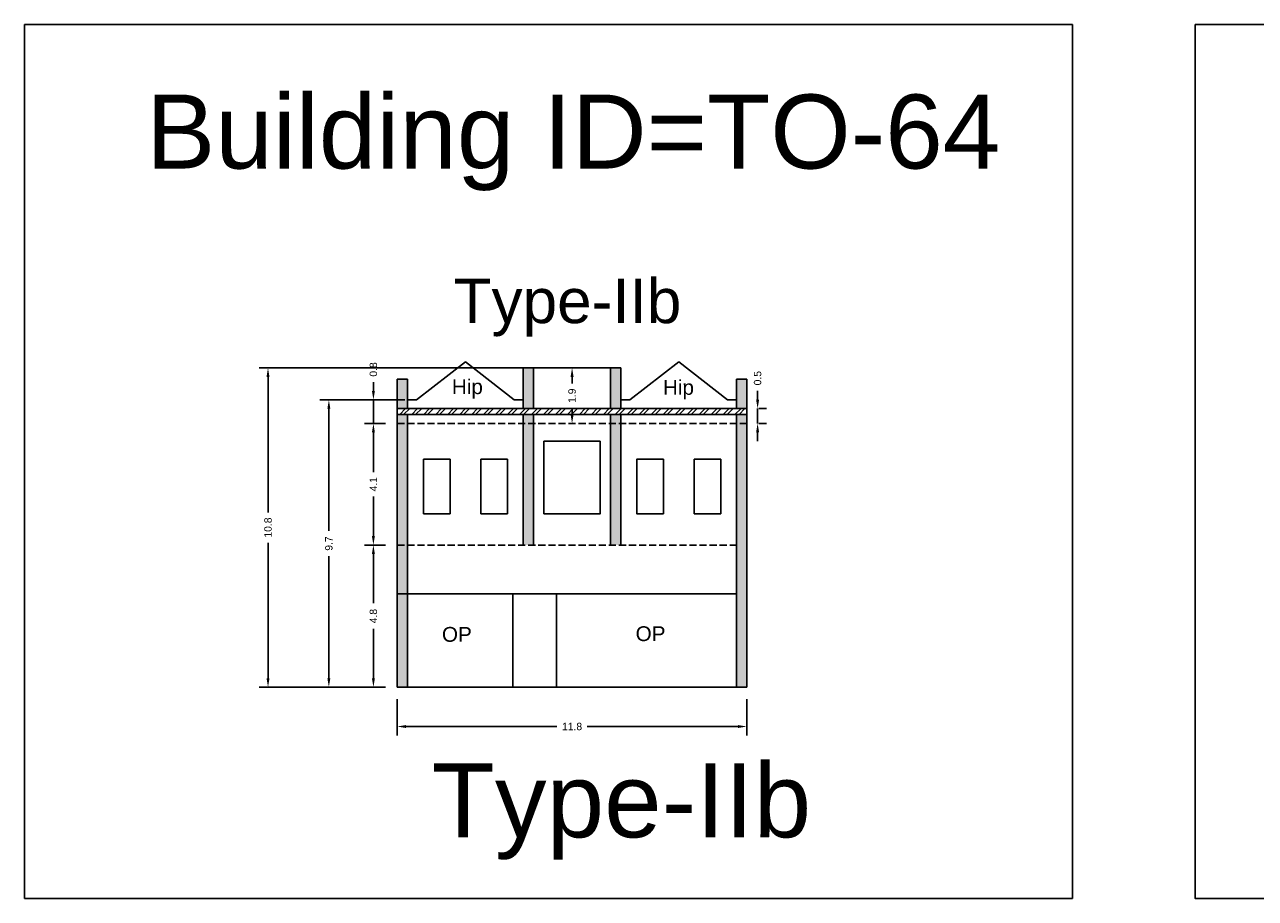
# Model space of a CAD drawing. Header units: metres. Extents: x 3416649 to 3417130, y -6713042 to -6712690.
# Tile 12 of 70: x 3416794 to 3416836, y -6713004 to -6712974. Entities that reach past the tile are written whole.
import ezdxf

# ---------------------------------------------------------------- set-up
doc = ezdxf.new("R2010")
doc.units = ezdxf.units.M
doc.linetypes.add('ACAD_ISO02W100', pattern=[15, 12, -3])
doc.layers.add('Dotted', color=7, linetype='ACAD_ISO02W100', plot=False)
doc.styles.get("Standard").update_dxf_attribs({"font": 'arial.ttf'})
doc.dimstyles.new('ISO-25', dxfattribs={"dimtxt": 0.25, "dimasz": 0.3, "dimexe": 0.3, "dimexo": 0.4, "dimgap": 0.2, "dimtad": 0, "dimdec": 1, "dimdsep": 46, "dimtxsty": 'Standard', "dimcen": 2.5, "dimadec": 0, "dimazin": 0, "dimtfac": 1, "dimtdec": 1, "dimtmove": 0, "dimatfit": 3, "dimfxl": 1, "dimarcsym": 0})

# ---------------------------------------------------------------- blocks, each defined once
blk = doc.blocks.new('*D502')
at = {"color": 0, "lineweight": -2, "transparency": 16777216}
for p, q in [((3416806.423, -6712987.629), (3416805.718, -6712987.629)), ((3416806.018, -6712987.929), (3416806.018, -6712989.274)), ((3416806.018, -6712991.435), (3416806.018, -6712990.091)), ((3416806.423, -6712991.735), (3416805.718, -6712991.735))]:
    blk.add_line(p, q, dxfattribs=at)
at = {"color": 0, "transparency": 16777216}
for points in [[(3416805.968, -6712987.929), (3416806.068, -6712987.929), (3416806.018, -6712987.629)], [(3416805.968, -6712991.435), (3416806.068, -6712991.435), (3416806.018, -6712991.735)]]:
    blk.add_solid(points, dxfattribs=at)
at = {"layer": 'Defpoints', "color": 0, "transparency": 16777216}
for p in [(3416806.018, -6712987.629), (3416806.823, -6712987.629), (3416806.823, -6712991.735)]:
    blk.add_point(p, dxfattribs=at)
at = {"color": 0, "transparency": 16777216, "insert": (3416806.018, -6712989.682), "char_height": 0.25, "attachment_point": 5, "rotation": 90}
blk.add_mtext('4.1', dxfattribs=at)
blk = doc.blocks.new('*D503')
at = {"color": 0, "lineweight": -2, "transparency": 16777216}
for p, q in [((3416806.423, -6712991.735), (3416805.718, -6712991.735)), ((3416806.018, -6712992.035), (3416806.018, -6712993.702)), ((3416806.018, -6712996.235), (3416806.018, -6712994.568)), ((3416806.423, -6712996.535), (3416805.718, -6712996.535))]:
    blk.add_line(p, q, dxfattribs=at)
at = {"color": 0, "transparency": 16777216}
for points in [[(3416805.968, -6712992.035), (3416806.068, -6712992.035), (3416806.018, -6712991.735)], [(3416805.968, -6712996.235), (3416806.068, -6712996.235), (3416806.018, -6712996.535)]]:
    blk.add_solid(points, dxfattribs=at)
at = {"layer": 'Defpoints', "color": 0, "transparency": 16777216}
for p in [(3416806.823, -6712991.735), (3416806.018, -6712996.535), (3416806.823, -6712996.535)]:
    blk.add_point(p, dxfattribs=at)
at = {"color": 0, "transparency": 16777216, "insert": (3416806.018, -6712994.135), "char_height": 0.25, "attachment_point": 5, "rotation": 90}
blk.add_mtext('4.8', dxfattribs=at)
blk = doc.blocks.new('*D504')
at = {"color": 0, "lineweight": -2, "transparency": 16777216}
for p, q in [((3416806.823, -6712996.935), (3416806.823, -6712998.164)), ((3416818.623, -6712996.935), (3416818.623, -6712998.164)), ((3416807.123, -6712997.864), (3416812.21, -6712997.864)), ((3416818.323, -6712997.864), (3416813.236, -6712997.864))]:
    blk.add_line(p, q, dxfattribs=at)
at = {"color": 0, "transparency": 16777216}
for points in [[(3416807.123, -6712997.814), (3416807.123, -6712997.914), (3416806.823, -6712997.864)], [(3416818.323, -6712997.814), (3416818.323, -6712997.914), (3416818.623, -6712997.864)]]:
    blk.add_solid(points, dxfattribs=at)
at = {"layer": 'Defpoints', "color": 0, "transparency": 16777216}
for p in [(3416806.823, -6712996.535), (3416818.623, -6712996.535), (3416818.623, -6712997.864)]:
    blk.add_point(p, dxfattribs=at)
at = {"color": 0, "transparency": 16777216, "insert": (3416812.723, -6712997.864), "char_height": 0.25, "attachment_point": 5}
blk.add_mtext('11.8', dxfattribs=at)
blk = doc.blocks.new('*D505')
at = {"color": 0, "lineweight": -2, "transparency": 16777216}
for p, q in [((3416807.073, -6712986.835), (3416804.215, -6712986.835)), ((3416804.515, -6712987.135), (3416804.515, -6712991.257)), ((3416804.515, -6712996.235), (3416804.515, -6712992.113)), ((3416806.423, -6712996.535), (3416804.215, -6712996.535))]:
    blk.add_line(p, q, dxfattribs=at)
at = {"color": 0, "transparency": 16777216}
for points in [[(3416804.465, -6712987.135), (3416804.565, -6712987.135), (3416804.515, -6712986.835)], [(3416804.465, -6712996.235), (3416804.565, -6712996.235), (3416804.515, -6712996.535)]]:
    blk.add_solid(points, dxfattribs=at)
at = {"layer": 'Defpoints', "color": 0, "transparency": 16777216}
for p in [(3416804.515, -6712986.835), (3416807.473, -6712986.835), (3416806.823, -6712996.535)]:
    blk.add_point(p, dxfattribs=at)
at = {"color": 0, "transparency": 16777216, "insert": (3416804.515, -6712991.685), "char_height": 0.25, "attachment_point": 5, "rotation": 90}
blk.add_mtext('9.7', dxfattribs=at)
blk = doc.blocks.new('*D506')
at = {"color": 0, "lineweight": -2, "transparency": 16777216}
for p, q in [((3416812, -6712985.756), (3416802.161, -6712985.756)), ((3416802.461, -6712986.056), (3416802.461, -6712990.632)), ((3416802.461, -6712996.235), (3416802.461, -6712991.659)), ((3416806.423, -6712996.535), (3416802.161, -6712996.535))]:
    blk.add_line(p, q, dxfattribs=at)
at = {"color": 0, "transparency": 16777216}
for points in [[(3416802.411, -6712986.056), (3416802.511, -6712986.056), (3416802.461, -6712985.756)], [(3416802.411, -6712996.235), (3416802.511, -6712996.235), (3416802.461, -6712996.535)]]:
    blk.add_solid(points, dxfattribs=at)
at = {"layer": 'Defpoints', "color": 0, "transparency": 16777216}
for p in [(3416802.461, -6712985.756), (3416812.4, -6712985.756), (3416806.823, -6712996.535)]:
    blk.add_point(p, dxfattribs=at)
at = {"color": 0, "transparency": 16777216, "insert": (3416802.461, -6712991.145), "char_height": 0.25, "attachment_point": 5, "rotation": 90}
blk.add_mtext('10.8', dxfattribs=at)
blk = doc.blocks.new('*D507')
at = {"color": 0, "lineweight": -2, "transparency": 16777216}
for p, q in [((3416806.018, -6712986.535), (3416806.018, -6712986.235)), ((3416806.923, -6712986.835), (3416805.718, -6712986.835)), ((3416806.018, -6712987.629), (3416806.018, -6712986.835)), ((3416806.423, -6712987.629), (3416805.718, -6712987.629)), ((3416806.018, -6712987.929), (3416806.018, -6712988.229))]:
    blk.add_line(p, q, dxfattribs=at)
at = {"color": 0, "transparency": 16777216}
for points in [[(3416805.968, -6712986.535), (3416806.068, -6712986.535), (3416806.018, -6712986.835)], [(3416805.968, -6712987.929), (3416806.068, -6712987.929), (3416806.018, -6712987.629)]]:
    blk.add_solid(points, dxfattribs=at)
at = {"layer": 'Defpoints', "color": 0, "transparency": 16777216}
for p in [(3416806.018, -6712986.835), (3416807.323, -6712986.835), (3416806.823, -6712987.629)]:
    blk.add_point(p, dxfattribs=at)
at = {"color": 0, "transparency": 16777216, "insert": (3416806.018, -6712985.807), "char_height": 0.25, "attachment_point": 5, "rotation": 90}
blk.add_mtext('0.8', dxfattribs=at)
blk = doc.blocks.new('*D508')
at = {"color": 0, "lineweight": -2, "transparency": 16777216}
for p, q in [((3416813.123, -6712985.756), (3416813.023, -6712985.756)), ((3416812.723, -6712986.056), (3416812.723, -6712986.276)), ((3416812.723, -6712987.329), (3416812.723, -6712987.109)), ((3416813.123, -6712987.629), (3416813.023, -6712987.629))]:
    blk.add_line(p, q, dxfattribs=at)
at = {"color": 0, "transparency": 16777216}
for points in [[(3416812.673, -6712986.056), (3416812.773, -6712986.056), (3416812.723, -6712985.756)], [(3416812.673, -6712987.329), (3416812.773, -6712987.329), (3416812.723, -6712987.629)]]:
    blk.add_solid(points, dxfattribs=at)
at = {"layer": 'Defpoints', "color": 0, "transparency": 16777216}
for p in [(3416812.723, -6712985.756), (3416812.723, -6712987.629), (3416812.723, -6712987.629)]:
    blk.add_point(p, dxfattribs=at)
at = {"color": 0, "transparency": 16777216, "insert": (3416812.723, -6712986.693), "char_height": 0.25, "attachment_point": 5, "rotation": 90}
blk.add_mtext('1.9', dxfattribs=at)
blk = doc.blocks.new('*D509')
at = {"color": 0, "lineweight": -2, "transparency": 16777216}
for p, q in [((3416818.984, -6712986.829), (3416818.984, -6712986.529)), ((3416818.984, -6712987.629), (3416818.984, -6712987.129)), ((3416819.023, -6712987.129), (3416819.284, -6712987.129)), ((3416818.984, -6712987.929), (3416818.984, -6712988.229)), ((3416819.023, -6712987.629), (3416819.284, -6712987.629))]:
    blk.add_line(p, q, dxfattribs=at)
at = {"color": 0, "transparency": 16777216}
for points in [[(3416818.934, -6712986.829), (3416819.034, -6712986.829), (3416818.984, -6712987.129)], [(3416818.934, -6712987.929), (3416819.034, -6712987.929), (3416818.984, -6712987.629)]]:
    blk.add_solid(points, dxfattribs=at)
at = {"layer": 'Defpoints', "color": 0, "transparency": 16777216}
for p in [(3416818.623, -6712987.129), (3416818.984, -6712987.129), (3416818.623, -6712987.629)]:
    blk.add_point(p, dxfattribs=at)
at = {"color": 0, "transparency": 16777216, "insert": (3416818.984, -6712986.101), "char_height": 0.25, "attachment_point": 5, "rotation": 90}
blk.add_mtext('0.5', dxfattribs=at)

msp = doc.modelspace()

# ---------------------------------------------------------------- hatches: boundary and pattern name
h = msp.add_hatch(color=256)
h.dxf.hatch_style = 1
h.paths.add_polyline_path([(3416806.823, -6712986.129), (3416807.173, -6712986.129), (3416807.173, -6712987.129), (3416806.823, -6712987.129)])
h.paths.add_polyline_path([(3416806.823, -6712987.329), (3416807.173, -6712987.329), (3416807.173, -6712987.629), (3416806.823, -6712987.629)])
h.paths.add_polyline_path([(3416806.823, -6712987.629), (3416807.173, -6712987.629), (3416807.173, -6712996.535), (3416806.823, -6712996.535)])
h.paths.add_polyline_path([(3416811.073, -6712987.629), (3416811.423, -6712987.629), (3416811.423, -6712991.735), (3416811.073, -6712991.735)])
h.paths.add_polyline_path([(3416811.073, -6712987.329), (3416811.423, -6712987.329), (3416811.423, -6712987.629), (3416811.073, -6712987.629)])
h.paths.add_polyline_path([(3416811.073, -6712985.756), (3416811.423, -6712985.756), (3416811.423, -6712987.129), (3416811.073, -6712987.129)])
h = msp.add_hatch(color=256)
h.dxf.hatch_style = 1
h.paths.add_polyline_path([(3416818.623, -6712986.129), (3416818.273, -6712986.129), (3416818.273, -6712987.129), (3416818.623, -6712987.129)])
h.paths.add_polyline_path([(3416818.623, -6712987.329), (3416818.273, -6712987.329), (3416818.273, -6712987.629), (3416818.623, -6712987.629)])
h.paths.add_polyline_path([(3416818.623, -6712987.629), (3416818.273, -6712987.629), (3416818.273, -6712996.535), (3416818.623, -6712996.535)])
h.paths.add_polyline_path([(3416814.373, -6712987.629), (3416814.023, -6712987.629), (3416814.023, -6712991.735), (3416814.373, -6712991.735)])
h.paths.add_polyline_path([(3416814.373, -6712987.329), (3416814.023, -6712987.329), (3416814.023, -6712987.629), (3416814.373, -6712987.629)])
h.paths.add_polyline_path([(3416814.373, -6712985.756), (3416814.023, -6712985.756), (3416814.023, -6712987.129), (3416814.373, -6712987.129)])
h = msp.add_hatch()
h.set_pattern_fill('ANSI32', color=256, scale=0.03)
h.set_pattern_definition([(45, (-61.29003, 0), (-0.202055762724, 0.202055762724), []), (45, (-61.15533, 0), (-0.202055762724, 0.202055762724), [])])
h.paths.add_polyline_path([(3416818.623, -6712987.329), (3416818.623, -6712987.129), (3416806.823, -6712987.129), (3416806.823, -6712987.329)])

# ---------------------------------------------------------------- linework, layer by layer
for points in [[(3416794.247, -6712974.161), (3416829.607, -6712974.161), (3416829.607, -6713003.668), (3416794.247, -6713003.668)], [(3416833.749, -6712974.161), (3416866.588, -6712974.161), (3416866.588, -6713003.668), (3416833.749, -6713003.668)], [(3416813.673, -6712988.229), (3416813.673, -6712990.679), (3416811.773, -6712990.679), (3416811.773, -6712988.229)], [(3416815.806, -6712990.679), (3416815.806, -6712988.839), (3416814.906, -6712988.839), (3416814.906, -6712990.679)], [(3416807.173, -6712993.385), (3416810.727, -6712993.385), (3416810.727, -6712996.535), (3416807.173, -6712996.535)], [(3416812.202, -6712993.385), (3416818.273, -6712993.385), (3416818.273, -6712996.535), (3416812.202, -6712996.535)]]:
    msp.add_lwpolyline(points, close=True)
for points in [[(3416809.123, -6712985.549), (3416807.473, -6712986.835)], [(3416809.123, -6712985.549), (3416810.773, -6712986.835)], [(3416811.073, -6712985.756), (3416811.073, -6712987.129)], [(3416811.423, -6712985.756), (3416811.073, -6712985.756)], [(3416811.423, -6712985.756), (3416811.423, -6712987.129)], [(3416811.423, -6712985.756), (3416814.023, -6712985.756)], [(3416814.023, -6712985.756), (3416814.023, -6712987.129)], [(3416814.373, -6712985.756), (3416814.023, -6712985.756)], [(3416814.373, -6712985.756), (3416814.373, -6712987.137)], [(3416816.323, -6712985.549), (3416814.673, -6712986.835)], [(3416816.323, -6712985.549), (3416817.973, -6712986.835)], [(3416806.823, -6712986.129), (3416806.823, -6712996.535)], [(3416806.823, -6712986.129), (3416807.173, -6712986.129)], [(3416807.173, -6712986.129), (3416807.173, -6712987.129)], [(3416818.273, -6712986.129), (3416818.273, -6712987.129)], [(3416818.273, -6712986.129), (3416818.623, -6712986.129)], [(3416818.623, -6712986.129), (3416818.623, -6712996.535)], [(3416806.823, -6712987.129), (3416818.623, -6712987.129)], [(3416807.173, -6712986.835), (3416807.473, -6712986.835)], [(3416810.773, -6712986.835), (3416811.073, -6712986.835)], [(3416814.373, -6712986.835), (3416814.673, -6712986.835)], [(3416817.973, -6712986.835), (3416818.273, -6712986.835)], [(3416806.823, -6712987.329), (3416818.623, -6712987.329)], [(3416807.173, -6712987.329), (3416807.173, -6712996.535)], [(3416811.073, -6712987.329), (3416811.073, -6712991.735)], [(3416811.423, -6712987.329), (3416811.423, -6712991.735)], [(3416814.023, -6712987.329), (3416814.023, -6712991.735)], [(3416814.373, -6712987.329), (3416814.373, -6712991.735)], [(3416818.273, -6712987.329), (3416818.273, -6712996.535)], [(3416807.706, -6712988.839), (3416808.606, -6712988.839)], [(3416807.706, -6712988.839), (3416807.706, -6712990.679)], [(3416808.606, -6712990.679), (3416808.606, -6712988.839)], [(3416809.64, -6712990.679), (3416809.64, -6712988.839)], [(3416810.54, -6712988.839), (3416809.64, -6712988.839)], [(3416810.54, -6712988.839), (3416810.54, -6712990.679)], [(3416817.74, -6712988.839), (3416816.84, -6712988.839)], [(3416816.84, -6712990.679), (3416816.84, -6712988.839)], [(3416817.74, -6712988.839), (3416817.74, -6712990.679)], [(3416807.706, -6712990.679), (3416808.606, -6712990.679)], [(3416810.54, -6712990.679), (3416809.64, -6712990.679)], [(3416817.74, -6712990.679), (3416816.84, -6712990.679)], [(3416806.823, -6712993.385), (3416818.273, -6712993.385)], [(3416810.727, -6712996.535), (3416810.727, -6712993.385)], [(3416812.202, -6712996.535), (3416812.202, -6712993.385)], [(3416806.823, -6712996.535), (3416818.623, -6712996.535)]]:
    msp.add_lwpolyline(points)
at = {"layer": 'Dotted', "ltscale": 0.02}
for points in [[(3416806.823, -6712987.629), (3416818.623, -6712987.629)], [(3416806.823, -6712991.735), (3416818.273, -6712991.735)]]:
    msp.add_lwpolyline(points, dxfattribs=at)

# ---------------------------------------------------------------- texts
for s, width, heights, insert, char_height, attachment_point in [('Building ID=TO-64', 67.86454, [0.517], (3416798.352, -6712976.522), 2.5, 1), ('Type-IIb ', 9.99112, [0.517], (3416808.725, -6712982.742), 1.5, 1), ('Hip', 67.86454, [0], (3416809.713, -6712986.139), 0.5, 3), ('Hip', 67.86454, [0], (3416816.836, -6712986.163), 0.5, 3), ('OP', 67.86454, [0], (3416808.331, -6712994.502), 0.5, 1), ('OP', 67.86454, [0], (3416814.867, -6712994.479), 0.5, 1), ('Type-IIb', 67.86454, [0.517], (3416807.984, -6712999.107), 2.5, 1)]:
    msp.add_mtext_dynamic_manual_height_columns(s, width=width, gutter_width=12.5, heights=heights, dxfattribs=dict(insert=insert, char_height=char_height, attachment_point=attachment_point))

# ---------------------------------------------------------------- dimensions: what is measured, and where the dimension line sits
for base, p1, p2, picture, middle in [((3416802.461, -6712985.756), (3416806.823, -6712996.535), (3416812.4, -6712985.756), '*D506', (3416802.461, -6712991.145)), ((3416806.018, -6712986.835), (3416806.823, -6712987.629), (3416807.323, -6712986.835), '*D507', (3416806.018, -6712985.807)), ((3416812.723, -6712987.629), (3416812.723, -6712985.756), (3416812.723, -6712987.629), '*D508', (3416812.723, -6712986.693)), ((3416818.984, -6712987.129), (3416818.623, -6712987.629), (3416818.623, -6712987.129), '*D509', (3416818.984, -6712986.101)), ((3416804.515, -6712986.835), (3416806.823, -6712996.535), (3416807.473, -6712986.835), '*D505', (3416804.515, -6712991.685)), ((3416806.018, -6712987.629), (3416806.823, -6712991.735), (3416806.823, -6712987.629), '*D502', (3416806.018, -6712989.682)), ((3416806.018, -6712996.535), (3416806.823, -6712991.735), (3416806.823, -6712996.535), '*D503', (3416806.018, -6712994.135))]:
    dim = msp.add_linear_dim(base=base, p1=p1, p2=p2, angle=90, dimstyle='ISO-25')
    dim.commit()
    dim.dimension.update_dxf_attribs({"geometry": picture, "text_midpoint": middle})
dim = msp.add_linear_dim(base=(3416818.623, -6712997.864), p1=(3416806.823, -6712996.535), p2=(3416818.623, -6712996.535), dimstyle='ISO-25')
dim.commit()
dim.dimension.update_dxf_attribs({"geometry": '*D504', "text_midpoint": (3416812.723, -6712997.864)})

doc.saveas('drawing.dxf')
